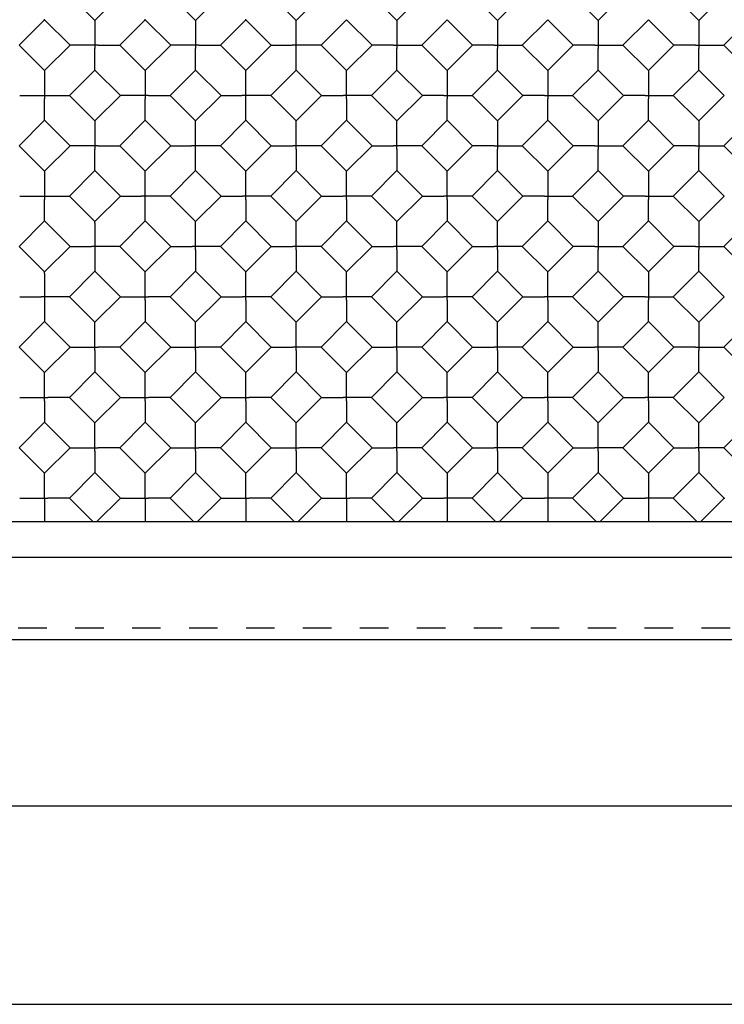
# Model space of a CAD drawing. Header units: inches. Extents: x 0 to 11.6, y 0 to 8.9.
# Tile 3 of 7: x 5 to 7.5, y 0 to 3.5. Entities that reach past the tile are written whole.
import ezdxf

# ---------------------------------------------------------------- set-up
doc = ezdxf.new("R2010")
doc.units = ezdxf.units.IN
doc.header["$LTSCALE"] = 0.636842
doc.header["$MEASUREMENT"] = 0
doc.linetypes.add('HIDDEN', pattern=[0.2, 0.1, -0.1])
doc.layers.get('0').update_dxf_attribs({"linetype": 'CONTINUOUS'})
doc.layers.add('DEFAULT_2', color=8, linetype='HIDDEN')

msp = doc.modelspace()

# ---------------------------------------------------------------- linework, layer by layer
at = {"color": 7, "linetype": 'Continuous'}
for p, q in [((5.2877, 3.457), (5.1982, 3.5466)), ((5.3772, 3.5466), (5.2877, 3.457)), ((5.6412, 3.457), (5.5517, 3.5466)), ((5.7308, 3.5466), (5.6412, 3.457)), ((5.9948, 3.457), (5.9053, 3.5466)), ((5.9948, 3.457), (6.0843, 3.5466)), ((6.2588, 3.5466), (6.3483, 3.457)), ((6.3483, 3.457), (6.4379, 3.5466)), ((6.6124, 3.5466), (6.7019, 3.457)), ((6.7019, 3.457), (6.7914, 3.5466)), ((6.9659, 3.5466), (7.0554, 3.457)), ((7.0554, 3.457), (7.145, 3.5466)), ((7.3195, 3.5466), (7.409, 3.457)), ((7.409, 3.457), (7.4985, 3.5466)), ((5.1109, 3.4593), (5.1109, 3.4614)), ((5.4645, 3.4593), (5.4645, 3.4614)), ((5.818, 3.4593), (5.818, 3.4614)), ((5.1109, 3.4593), (5.0214, 3.3698)), ((5.2004, 3.3698), (5.1109, 3.4593)), ((5.4645, 3.4593), (5.3749, 3.3698)), ((5.554, 3.3698), (5.4645, 3.4593)), ((5.818, 3.4593), (5.7285, 3.3698)), ((5.9075, 3.3698), (5.818, 3.4593)), ((5.9948, 3.2825), (5.9948, 3.457)), ((6.1716, 3.4593), (6.082, 3.3698)), ((6.1716, 3.4593), (6.2611, 3.3698)), ((6.5251, 3.4593), (6.4356, 3.3698)), ((6.5251, 3.4593), (6.6146, 3.3698)), ((6.8787, 3.4593), (6.7891, 3.3698)), ((6.8787, 3.4593), (6.9682, 3.3698)), ((7.2322, 3.4593), (7.1427, 3.3698)), ((7.2322, 3.4593), (7.3218, 3.3698)), ((7.5858, 3.4593), (7.4963, 3.3698)), ((5.1109, 3.2803), (5.0214, 3.3698)), ((5.2004, 3.3698), (5.1109, 3.2803)), ((5.2993, 3.3697), (5.2004, 3.3698)), ((5.2877, 3.2847), (5.2877, 3.3584)), ((5.2993, 3.3697), (5.3728, 3.3698)), ((5.3728, 3.3698), (5.3749, 3.3698)), ((5.4645, 3.2803), (5.3749, 3.3698)), ((5.554, 3.3698), (5.4645, 3.2803)), ((5.6529, 3.3697), (5.554, 3.3698)), ((5.6412, 3.2847), (5.6413, 3.3584)), ((5.6529, 3.3697), (5.7264, 3.3698)), ((5.7264, 3.3698), (5.7285, 3.3698)), ((5.818, 3.2803), (5.7285, 3.3698)), ((5.818, 3.2803), (5.9075, 3.3698)), ((5.9679, 3.3698), (5.9809, 3.3697)), ((6.1716, 3.2803), (6.082, 3.3698)), ((6.1716, 3.2803), (6.2611, 3.3698)), ((6.2633, 3.3698), (6.2611, 3.3698)), ((6.3367, 3.3698), (6.4334, 3.3698)), ((6.4334, 3.3698), (6.4356, 3.3698)), ((6.4356, 3.3698), (6.5251, 3.2803)), ((6.5251, 3.2803), (6.6146, 3.3698)), ((6.6168, 3.3698), (6.6147, 3.3698)), ((6.6902, 3.3698), (6.787, 3.3698)), ((6.787, 3.3698), (6.7891, 3.3698)), ((6.7891, 3.3698), (6.8787, 3.2803)), ((6.8787, 3.2803), (6.9682, 3.3698)), ((6.9704, 3.3698), (6.9682, 3.3698)), ((7.0438, 3.3698), (7.1405, 3.3698)), ((7.1405, 3.3698), (7.1427, 3.3698)), ((7.1427, 3.3698), (7.2322, 3.2803)), ((7.2322, 3.2803), (7.3218, 3.3698)), ((7.3239, 3.3698), (7.3218, 3.3698)), ((7.3973, 3.3698), (7.4941, 3.3698)), ((7.4941, 3.3698), (7.4962, 3.3698)), ((7.4963, 3.3698), (7.5858, 3.2803)), ((5.2877, 3.2825), (5.1982, 3.193)), ((5.2877, 3.2825), (5.2877, 3.2847)), ((5.3772, 3.193), (5.2877, 3.2825)), ((5.6412, 3.2825), (5.5517, 3.193)), ((5.6412, 3.2825), (5.6412, 3.2847)), ((5.7308, 3.193), (5.6412, 3.2825)), ((5.818, 3.1058), (5.818, 3.2803)), ((5.9948, 3.2825), (5.9053, 3.193)), ((6.0843, 3.193), (5.9948, 3.2825)), ((6.1715, 3.1813), (6.1716, 3.2803)), ((6.3483, 3.2825), (6.2588, 3.193)), ((6.3483, 3.2825), (6.4379, 3.193)), ((6.7019, 3.2825), (6.6124, 3.193)), ((6.7019, 3.2825), (6.7914, 3.193)), ((7.0554, 3.2825), (6.9659, 3.193)), ((7.0554, 3.2825), (7.145, 3.193)), ((7.409, 3.2825), (7.3195, 3.193)), ((7.409, 3.2825), (7.4985, 3.193)), ((5.0237, 3.193), (5.1982, 3.193)), ((5.2877, 3.1035), (5.1982, 3.193)), ((5.3772, 3.193), (5.2877, 3.1035)), ((5.4761, 3.193), (5.3772, 3.193)), ((5.4761, 3.193), (5.5496, 3.193)), ((5.5496, 3.193), (5.5517, 3.193)), ((5.6412, 3.1035), (5.5517, 3.193)), ((5.6412, 3.1035), (5.7308, 3.193)), ((5.7911, 3.193), (5.8041, 3.1929)), ((5.9948, 3.1035), (5.9053, 3.193)), ((5.9948, 3.1035), (6.0843, 3.193)), ((6.0843, 3.193), (6.0864, 3.193)), ((6.0864, 3.193), (6.1602, 3.193)), ((6.3483, 3.1035), (6.2588, 3.193)), ((6.3483, 3.1035), (6.4379, 3.193)), ((6.44, 3.193), (6.4379, 3.193)), ((6.5135, 3.193), (6.6102, 3.193)), ((6.6102, 3.193), (6.6124, 3.193)), ((6.6124, 3.193), (6.7019, 3.1035)), ((6.7019, 3.1035), (6.7914, 3.193)), ((6.7936, 3.193), (6.7914, 3.193)), ((6.867, 3.193), (6.9638, 3.193)), ((6.9638, 3.193), (6.9659, 3.193)), ((6.9659, 3.193), (7.0554, 3.1035)), ((7.0554, 3.1035), (7.145, 3.193)), ((7.1471, 3.193), (7.145, 3.193)), ((7.2206, 3.193), (7.3173, 3.193)), ((7.3173, 3.193), (7.3195, 3.193)), ((7.3195, 3.193), (7.409, 3.1035)), ((7.409, 3.1035), (7.4985, 3.193)), ((5.1109, 3.1079), (5.1109, 3.1816)), ((5.4645, 3.1079), (5.4645, 3.1816)), ((6.1715, 3.1813), (6.1716, 3.1079)), ((5.1109, 3.1058), (5.0214, 3.0162)), ((5.1109, 3.1058), (5.1109, 3.1079)), ((5.2004, 3.0162), (5.1109, 3.1058)), ((5.4645, 3.1058), (5.3749, 3.0162)), ((5.4645, 3.1058), (5.4645, 3.1079)), ((5.554, 3.0162), (5.4645, 3.1058)), ((5.6412, 2.929), (5.6412, 3.1035)), ((5.818, 3.1058), (5.7285, 3.0162)), ((5.9075, 3.0162), (5.818, 3.1058)), ((5.9948, 3.0046), (5.9948, 3.1035)), ((6.1716, 3.1058), (6.082, 3.0162)), ((6.1716, 3.1079), (6.1716, 3.1058)), ((6.2611, 3.0162), (6.1716, 3.1058)), ((6.3483, 3.0046), (6.3483, 3.1035)), ((6.5251, 3.1058), (6.4356, 3.0162)), ((6.5251, 3.1058), (6.6146, 3.0162)), ((6.8787, 3.1058), (6.7891, 3.0162)), ((6.8787, 3.1058), (6.9682, 3.0162)), ((7.2322, 3.1058), (7.1427, 3.0162)), ((7.2322, 3.1058), (7.3218, 3.0162)), ((7.5858, 3.1058), (7.4963, 3.0162)), ((5.1109, 2.9267), (5.0214, 3.0162)), ((5.2004, 3.0162), (5.1109, 2.9267)), ((5.2993, 3.0162), (5.2004, 3.0162)), ((5.2993, 3.0162), (5.3728, 3.0162)), ((5.3728, 3.0162), (5.3749, 3.0162)), ((5.4645, 2.9267), (5.3749, 3.0162)), ((5.4645, 2.9267), (5.554, 3.0162)), ((5.6143, 3.0162), (5.6273, 3.0162)), ((5.818, 2.9267), (5.7285, 3.0162)), ((5.818, 2.9267), (5.9075, 3.0162)), ((5.9075, 3.0162), (5.9097, 3.0162)), ((5.9097, 3.0162), (5.9834, 3.0162)), ((6.1716, 2.9267), (6.082, 3.0162)), ((6.1716, 2.9267), (6.2611, 3.0162)), ((6.2611, 3.0162), (6.2632, 3.0162)), ((6.2632, 3.0162), (6.337, 3.0162)), ((6.5251, 2.9267), (6.4356, 3.0162)), ((6.5251, 2.9267), (6.6146, 3.0162)), ((6.6168, 3.0162), (6.6147, 3.0162)), ((6.6902, 3.0163), (6.787, 3.0162)), ((6.787, 3.0162), (6.7891, 3.0162)), ((6.7891, 3.0162), (6.8787, 2.9267)), ((6.8787, 2.9267), (6.9682, 3.0162)), ((6.9704, 3.0162), (6.9682, 3.0162)), ((7.0438, 3.0163), (7.1405, 3.0162)), ((7.1405, 3.0162), (7.1427, 3.0162)), ((7.1427, 3.0162), (7.2322, 2.9267)), ((7.2322, 2.9267), (7.3218, 3.0162)), ((7.3239, 3.0162), (7.3218, 3.0162)), ((7.3973, 3.0163), (7.4941, 3.0162)), ((7.4941, 3.0162), (7.4962, 3.0162)), ((7.4963, 3.0162), (7.5858, 2.9267)), ((5.2877, 2.9311), (5.2877, 3.0049)), ((5.9948, 3.0046), (5.9948, 2.9311)), ((6.3483, 3.0046), (6.3483, 2.9311)), ((5.2877, 2.929), (5.1982, 2.8394)), ((5.2877, 2.929), (5.2877, 2.9311)), ((5.3772, 2.8394), (5.2877, 2.929)), ((5.4645, 2.7522), (5.4645, 2.9267)), ((5.6412, 2.929), (5.5517, 2.8394)), ((5.7308, 2.8394), (5.6412, 2.929)), ((5.818, 2.8278), (5.818, 2.9267)), ((5.9948, 2.929), (5.9053, 2.8394)), ((5.9948, 2.9311), (5.9948, 2.929)), ((6.0843, 2.8394), (5.9948, 2.929)), ((6.1715, 2.8278), (6.1716, 2.9267)), ((6.3483, 2.929), (6.2588, 2.8394)), ((6.3483, 2.9311), (6.3483, 2.929)), ((6.4379, 2.8394), (6.3483, 2.929)), ((6.5251, 2.8278), (6.5251, 2.9267)), ((6.7019, 2.929), (6.6124, 2.8394)), ((6.7019, 2.929), (6.7914, 2.8394)), ((7.0554, 2.929), (6.9659, 2.8394)), ((7.0554, 2.929), (7.145, 2.8394)), ((7.409, 2.929), (7.3195, 2.8394)), ((7.409, 2.929), (7.4985, 2.8394)), ((5.0237, 2.8394), (5.1982, 2.8394)), ((5.2877, 2.7499), (5.1982, 2.8394)), ((5.2877, 2.7499), (5.3772, 2.8394)), ((5.4375, 2.8394), (5.4506, 2.8394)), ((5.6412, 2.7499), (5.5517, 2.8394)), ((5.6412, 2.7499), (5.7308, 2.8394)), ((5.7308, 2.8394), (5.7329, 2.8395)), ((5.7329, 2.8395), (5.8066, 2.8394)), ((5.9948, 2.7499), (5.9053, 2.8394)), ((5.9948, 2.7499), (6.0843, 2.8394)), ((6.0843, 2.8394), (6.0864, 2.8395)), ((6.0864, 2.8395), (6.1602, 2.8394)), ((6.3483, 2.7499), (6.2588, 2.8394)), ((6.3483, 2.7499), (6.4379, 2.8394)), ((6.4379, 2.8394), (6.44, 2.8395)), ((6.44, 2.8395), (6.5138, 2.8394)), ((6.7019, 2.7499), (6.6124, 2.8394)), ((6.7019, 2.7499), (6.7914, 2.8394)), ((6.7936, 2.8394), (6.7914, 2.8394)), ((6.867, 2.8395), (6.9638, 2.8395)), ((6.9638, 2.8395), (6.9659, 2.8395)), ((6.9659, 2.8394), (7.0554, 2.7499)), ((7.0554, 2.7499), (7.145, 2.8394)), ((7.1471, 2.8394), (7.145, 2.8394)), ((7.2206, 2.8395), (7.3173, 2.8395)), ((7.3173, 2.8395), (7.3195, 2.8395)), ((7.3195, 2.8394), (7.409, 2.7499)), ((7.409, 2.7499), (7.4985, 2.8394)), ((5.1109, 2.7543), (5.1109, 2.8281)), ((5.818, 2.8278), (5.818, 2.7543)), ((6.1715, 2.8278), (6.1716, 2.7543)), ((6.5251, 2.8278), (6.5251, 2.7543)), ((5.1109, 2.7522), (5.0214, 2.6627)), ((5.1109, 2.7522), (5.1109, 2.7543)), ((5.2004, 2.6627), (5.1109, 2.7522)), ((5.2877, 2.7446), (5.2876, 2.6511)), ((5.4645, 2.7522), (5.3749, 2.6627)), ((5.554, 2.6627), (5.4645, 2.7522)), ((5.6413, 2.6743), (5.6412, 2.7499)), ((5.818, 2.7522), (5.7285, 2.6627)), ((5.818, 2.7543), (5.818, 2.7522)), ((5.9075, 2.6627), (5.818, 2.7522)), ((5.9948, 2.651), (5.9948, 2.7499)), ((6.1716, 2.7522), (6.082, 2.6627)), ((6.1716, 2.7543), (6.1716, 2.7522)), ((6.2611, 2.6627), (6.1716, 2.7522)), ((6.3483, 2.651), (6.3483, 2.7499)), ((6.5251, 2.7522), (6.4356, 2.6627)), ((6.5251, 2.7543), (6.5251, 2.7522)), ((6.6146, 2.6627), (6.5251, 2.7522)), ((6.7019, 2.651), (6.7019, 2.7499)), ((6.8787, 2.7522), (6.7891, 2.6627)), ((6.8787, 2.7522), (6.9682, 2.6627)), ((7.2322, 2.7522), (7.1427, 2.6627)), ((7.2322, 2.7522), (7.3218, 2.6627)), ((7.5858, 2.7522), (7.4963, 2.6627)), ((5.6412, 2.651), (5.6413, 2.6743)), ((5.0214, 2.6627), (5.1109, 2.5731)), ((5.1109, 2.5731), (5.2004, 2.6627)), ((5.2004, 2.6627), (5.2026, 2.6627)), ((5.2026, 2.6627), (5.276, 2.6626)), ((5.2876, 2.6511), (5.2877, 2.5776)), ((5.3749, 2.6627), (5.3728, 2.6627)), ((5.3749, 2.6627), (5.4645, 2.5731)), ((5.4645, 2.5731), (5.554, 2.6627)), ((5.554, 2.6627), (5.5561, 2.6627)), ((5.5561, 2.6627), (5.6299, 2.6626)), ((5.6412, 2.651), (5.6412, 2.5775)), ((5.818, 2.5731), (5.7285, 2.6627)), ((5.818, 2.5731), (5.9075, 2.6627)), ((5.9075, 2.6627), (5.9097, 2.6627)), ((5.9097, 2.6627), (5.9834, 2.6626)), ((5.9948, 2.651), (5.9948, 2.5775)), ((6.1716, 2.5731), (6.082, 2.6627)), ((6.1716, 2.5731), (6.2611, 2.6627)), ((6.2611, 2.6627), (6.2632, 2.6627)), ((6.2632, 2.6627), (6.337, 2.6626)), ((6.3483, 2.651), (6.3483, 2.5775)), ((6.5251, 2.5731), (6.4356, 2.6627)), ((6.5251, 2.5731), (6.6146, 2.6627)), ((6.6146, 2.6627), (6.6168, 2.6627)), ((6.6168, 2.6627), (6.6905, 2.6626)), ((6.7019, 2.651), (6.7019, 2.5775)), ((6.8787, 2.5731), (6.7891, 2.6627)), ((6.8787, 2.5731), (6.9682, 2.6627)), ((6.9704, 2.6627), (6.9682, 2.6627)), ((7.0438, 2.6627), (7.1405, 2.6627)), ((7.1405, 2.6627), (7.1427, 2.6627)), ((7.1427, 2.6627), (7.2322, 2.5731)), ((7.2322, 2.5731), (7.3218, 2.6627)), ((7.3239, 2.6627), (7.3218, 2.6627)), ((7.3973, 2.6627), (7.4941, 2.6627)), ((7.4941, 2.6627), (7.4962, 2.6627)), ((7.4963, 2.6627), (7.5858, 2.5731)), ((5.1109, 2.5678), (5.1109, 2.4743)), ((5.2877, 2.5754), (5.1982, 2.4859)), ((5.2877, 2.5776), (5.2877, 2.5754)), ((5.3772, 2.4859), (5.2877, 2.5754)), ((5.4644, 2.571), (5.4645, 2.5731)), ((5.4644, 2.4742), (5.4644, 2.571)), ((5.6412, 2.5754), (5.5517, 2.4859)), ((5.6412, 2.5775), (5.6412, 2.5754)), ((5.7308, 2.4859), (5.6412, 2.5754)), ((5.818, 2.4742), (5.818, 2.5731)), ((5.9948, 2.5754), (5.9053, 2.4859)), ((5.9948, 2.5775), (5.9948, 2.5754)), ((6.0843, 2.4859), (5.9948, 2.5754)), ((6.1715, 2.4742), (6.1716, 2.5731)), ((6.3483, 2.5754), (6.2588, 2.4859)), ((6.3483, 2.5775), (6.3483, 2.5754)), ((6.4379, 2.4859), (6.3483, 2.5754)), ((6.5251, 2.4742), (6.5251, 2.5731)), ((6.7019, 2.5754), (6.6124, 2.4859)), ((6.7019, 2.5775), (6.7019, 2.5754)), ((6.7914, 2.4859), (6.7019, 2.5754)), ((6.8786, 2.4742), (6.8787, 2.5731)), ((7.0554, 2.5754), (6.9659, 2.4859)), ((7.0554, 2.5754), (7.145, 2.4859)), ((7.409, 2.5754), (7.3195, 2.4859)), ((7.409, 2.5754), (7.4985, 2.4859)), ((5.0237, 2.4859), (5.0258, 2.4859)), ((5.0258, 2.4859), (5.0993, 2.4859)), ((5.1109, 2.4743), (5.1109, 2.4008)), ((5.1982, 2.4859), (5.196, 2.4859)), ((5.1982, 2.4859), (5.2877, 2.3964)), ((5.2877, 2.3964), (5.3772, 2.4859)), ((5.5517, 2.4859), (5.6412, 2.3964)), ((5.6412, 2.3964), (5.7308, 2.4859)), ((5.7308, 2.4859), (5.7329, 2.4859)), ((5.7329, 2.4859), (5.8066, 2.4859)), ((5.818, 2.4742), (5.818, 2.4008)), ((5.9948, 2.3964), (5.9053, 2.4859)), ((5.9948, 2.3964), (6.0843, 2.4859)), ((6.0843, 2.4859), (6.0864, 2.4859)), ((6.0864, 2.4859), (6.1602, 2.4859)), ((6.1715, 2.4742), (6.1716, 2.4008)), ((6.3483, 2.3964), (6.2588, 2.4859)), ((6.3483, 2.3964), (6.4379, 2.4859)), ((6.4379, 2.4859), (6.44, 2.4859)), ((6.44, 2.4859), (6.5138, 2.4859)), ((6.5251, 2.4742), (6.5251, 2.4008)), ((6.7019, 2.3964), (6.6124, 2.4859)), ((6.7019, 2.3964), (6.7914, 2.4859)), ((6.7914, 2.4859), (6.7936, 2.4859)), ((6.7936, 2.4859), (6.8673, 2.4859)), ((6.8786, 2.4742), (6.8787, 2.4008)), ((7.0554, 2.3964), (6.9659, 2.4859)), ((7.0554, 2.3964), (7.145, 2.4859)), ((7.1471, 2.4859), (7.145, 2.4859)), ((7.2206, 2.4859), (7.3173, 2.4859)), ((7.3173, 2.4859), (7.3195, 2.4859)), ((7.3195, 2.4859), (7.409, 2.3964)), ((7.409, 2.3964), (7.4985, 2.4859)), ((5.1109, 2.3986), (5.0214, 2.3091)), ((5.1109, 2.4008), (5.1109, 2.3986)), ((5.2004, 2.3091), (5.1109, 2.3986)), ((5.2876, 2.2975), (5.2877, 2.3942)), ((5.2877, 2.3942), (5.2877, 2.3964)), ((5.4645, 2.3986), (5.3749, 2.3091)), ((5.4645, 2.4008), (5.4645, 2.3987)), ((5.554, 2.3091), (5.4645, 2.3986)), ((5.6412, 2.3942), (5.6412, 2.3964)), ((5.6413, 2.3208), (5.6412, 2.3942)), ((5.818, 2.3986), (5.7285, 2.3091)), ((5.818, 2.4008), (5.818, 2.3986)), ((5.9075, 2.3091), (5.818, 2.3986)), ((5.9948, 2.2975), (5.9948, 2.3964)), ((6.1716, 2.3986), (6.082, 2.3091)), ((6.1716, 2.4008), (6.1716, 2.3986)), ((6.2611, 2.3091), (6.1716, 2.3986)), ((6.3483, 2.2975), (6.3483, 2.3964)), ((6.5251, 2.3986), (6.4356, 2.3091)), ((6.5251, 2.4008), (6.5251, 2.3986)), ((6.6146, 2.3091), (6.5251, 2.3986)), ((6.7019, 2.2975), (6.7019, 2.3964)), ((6.8787, 2.3986), (6.7891, 2.3091)), ((6.8787, 2.4008), (6.8787, 2.3986)), ((6.9682, 2.3091), (6.8787, 2.3986)), ((7.0554, 2.2975), (7.0554, 2.3964)), ((7.2322, 2.3986), (7.1427, 2.3091)), ((7.2322, 2.3986), (7.3218, 2.3091)), ((7.5858, 2.3986), (7.4963, 2.3091)), ((5.6412, 2.2975), (5.6413, 2.3208)), ((5.0214, 2.3091), (5.1109, 2.2196)), ((5.1109, 2.2196), (5.2004, 2.3091)), ((5.276, 2.3091), (5.2994, 2.3092)), ((5.3749, 2.3091), (5.4645, 2.2196)), ((5.4645, 2.2196), (5.554, 2.3091)), ((5.7285, 2.3091), (5.818, 2.2196)), ((5.818, 2.2196), (5.9075, 2.3091)), ((5.9075, 2.3091), (5.9097, 2.3091)), ((5.9097, 2.3091), (5.9834, 2.3091)), ((5.9948, 2.2975), (5.9948, 2.224)), ((6.1716, 2.2196), (6.082, 2.3091)), ((6.1716, 2.2196), (6.2611, 2.3091)), ((6.2611, 2.3091), (6.2632, 2.3091)), ((6.2632, 2.3091), (6.337, 2.3091)), ((6.3483, 2.2975), (6.3483, 2.224)), ((6.5251, 2.2196), (6.4356, 2.3091)), ((6.5251, 2.2196), (6.6146, 2.3091)), ((6.6146, 2.3091), (6.6168, 2.3091)), ((6.6168, 2.3091), (6.6905, 2.3091)), ((6.7019, 2.2975), (6.7019, 2.224)), ((6.8787, 2.2196), (6.7891, 2.3091)), ((6.8787, 2.2196), (6.9682, 2.3091)), ((6.9682, 2.3091), (6.9703, 2.3091)), ((6.9703, 2.3091), (7.0441, 2.3091)), ((7.0554, 2.2975), (7.0555, 2.224)), ((7.2322, 2.2196), (7.1427, 2.3091)), ((7.2322, 2.2196), (7.3218, 2.3091)), ((7.3239, 2.3091), (7.3218, 2.3091)), ((7.3973, 2.3092), (7.4941, 2.3091)), ((7.4941, 2.3091), (7.4962, 2.3091)), ((7.4963, 2.3091), (7.5858, 2.2196)), ((5.1109, 2.2174), (5.1109, 2.2196)), ((5.1109, 2.1207), (5.1109, 2.2174)), ((5.2877, 2.2219), (5.1982, 2.1323)), ((5.2877, 2.224), (5.2877, 2.2219)), ((5.3772, 2.1323), (5.2877, 2.2219)), ((5.4644, 2.2174), (5.4645, 2.2196)), ((5.4644, 2.1207), (5.4644, 2.2174)), ((5.6412, 2.2219), (5.5517, 2.1323)), ((5.6413, 2.224), (5.6412, 2.2219)), ((5.7308, 2.1323), (5.6412, 2.2219)), ((5.818, 2.2174), (5.818, 2.2196)), ((5.818, 2.1207), (5.818, 2.2174)), ((5.9948, 2.2219), (5.9053, 2.1323)), ((5.9948, 2.224), (5.9948, 2.2219)), ((6.0843, 2.1323), (5.9948, 2.2219)), ((6.1715, 2.1207), (6.1716, 2.2196)), ((6.3483, 2.2219), (6.2588, 2.1323)), ((6.3483, 2.224), (6.3483, 2.2219)), ((6.4379, 2.1323), (6.3483, 2.2219)), ((6.5251, 2.1207), (6.5251, 2.2196)), ((6.7019, 2.2219), (6.6124, 2.1323)), ((6.7019, 2.224), (6.7019, 2.2219)), ((6.7914, 2.1323), (6.7019, 2.2219)), ((6.8786, 2.1207), (6.8787, 2.2196)), ((7.0554, 2.2219), (6.9659, 2.1323)), ((7.0555, 2.224), (7.0554, 2.2219)), ((7.145, 2.1323), (7.0554, 2.2219)), ((7.2322, 2.1207), (7.2322, 2.2196)), ((7.409, 2.2219), (7.3195, 2.1323)), ((7.409, 2.2219), (7.4985, 2.1323)), ((5.0993, 2.1323), (5.1226, 2.1324)), ((5.1982, 2.1323), (5.2877, 2.0428)), ((5.2877, 2.0428), (5.3772, 2.1323)), ((5.5517, 2.1323), (5.6412, 2.0428)), ((5.6412, 2.0428), (5.7308, 2.1323)), ((5.9053, 2.1323), (5.9948, 2.0428)), ((5.9948, 2.0428), (6.0843, 2.1323)), ((6.0843, 2.1323), (6.0864, 2.1323)), ((6.0864, 2.1323), (6.1602, 2.1323)), ((6.1715, 2.1207), (6.1716, 2.0472)), ((6.3483, 2.0428), (6.2588, 2.1323)), ((6.3483, 2.0428), (6.4379, 2.1323)), ((6.4379, 2.1323), (6.44, 2.1323)), ((6.44, 2.1323), (6.5138, 2.1323)), ((6.5251, 2.1207), (6.5251, 2.0472)), ((6.7019, 2.0428), (6.6124, 2.1323)), ((6.7019, 2.0428), (6.7914, 2.1323)), ((6.7914, 2.1323), (6.7936, 2.1323)), ((6.7936, 2.1323), (6.8673, 2.1323)), ((6.8786, 2.1207), (6.8787, 2.0472)), ((7.0554, 2.0428), (6.9659, 2.1323)), ((7.0554, 2.0428), (7.145, 2.1323)), ((7.145, 2.1323), (7.1471, 2.1323)), ((7.1471, 2.1323), (7.2209, 2.1323)), ((7.2322, 2.1207), (7.2322, 2.0472)), ((7.409, 2.0428), (7.3195, 2.1323)), ((7.409, 2.0428), (7.4985, 2.1323)), ((5.1109, 2.0451), (5.0214, 1.9556)), ((5.1109, 2.0473), (5.1109, 2.0451)), ((5.2004, 1.9556), (5.1109, 2.0451)), ((5.2877, 2.0407), (5.2877, 2.0428)), ((5.4645, 2.0451), (5.3749, 1.9556)), ((5.4645, 2.0473), (5.4645, 2.0451)), ((5.554, 1.9556), (5.4645, 2.0451)), ((5.6412, 2.0407), (5.6412, 2.0428)), ((5.818, 2.0451), (5.7285, 1.9556)), ((5.818, 2.0473), (5.818, 2.0451)), ((5.9075, 1.9556), (5.818, 2.0451)), ((5.9948, 2.0407), (5.9948, 2.0428)), ((6.1716, 2.0451), (6.082, 1.9556)), ((6.1716, 2.0472), (6.1716, 2.0451)), ((6.2611, 1.9556), (6.1716, 2.0451)), ((6.3483, 1.9439), (6.3483, 2.0428)), ((6.5251, 2.0451), (6.4356, 1.9556)), ((6.5251, 2.0472), (6.5251, 2.0451)), ((6.6146, 1.9556), (6.5251, 2.0451)), ((6.7019, 1.9439), (6.7019, 2.0428)), ((6.8787, 2.0451), (6.7891, 1.9556)), ((6.8787, 2.0472), (6.8787, 2.0451)), ((6.9682, 1.9556), (6.8787, 2.0451)), ((7.0554, 1.9439), (7.0554, 2.0428)), ((7.2322, 2.0451), (7.1427, 1.9556)), ((7.2322, 2.0472), (7.2322, 2.0451)), ((7.3218, 1.9556), (7.2322, 2.0451)), ((7.409, 1.9439), (7.409, 2.0428)), ((7.5858, 2.0451), (7.4963, 1.9556)), ((5.2876, 1.9439), (5.2877, 2.0407)), ((5.6413, 1.9673), (5.6412, 2.0407)), ((5.9947, 1.9439), (5.9948, 2.0407)), ((5.0214, 1.9556), (5.1109, 1.866)), ((5.1109, 1.866), (5.2004, 1.9556)), ((5.276, 1.9555), (5.2994, 1.9556)), ((5.3749, 1.9556), (5.4645, 1.866)), ((5.4645, 1.866), (5.554, 1.9556)), ((5.6412, 1.9439), (5.6413, 1.9673)), ((5.7285, 1.9556), (5.818, 1.866)), ((5.818, 1.866), (5.9075, 1.9556)), ((6.082, 1.9556), (6.1716, 1.866)), ((6.1716, 1.866), (6.2611, 1.9556)), ((6.2611, 1.9556), (6.2632, 1.9556)), ((6.2632, 1.9556), (6.337, 1.9555)), ((6.3483, 1.9439), (6.3483, 1.8704)), ((6.5251, 1.866), (6.4356, 1.9556)), ((6.5251, 1.866), (6.6146, 1.9556)), ((6.6146, 1.9556), (6.6168, 1.9556)), ((6.6168, 1.9556), (6.6905, 1.9555)), ((6.7019, 1.9439), (6.7019, 1.8704)), ((6.8787, 1.866), (6.7891, 1.9556)), ((6.8787, 1.866), (6.9682, 1.9556)), ((6.9682, 1.9556), (6.9703, 1.9556)), ((6.9703, 1.9556), (7.0441, 1.9555)), ((7.0554, 1.9439), (7.0555, 1.8704)), ((7.2322, 1.866), (7.1427, 1.9556)), ((7.2322, 1.866), (7.3218, 1.9556)), ((7.3218, 1.9556), (7.3239, 1.9556)), ((7.3239, 1.9556), (7.3976, 1.9555)), ((7.409, 1.9439), (7.409, 1.8704)), ((7.5858, 1.866), (7.4963, 1.9556)), ((5.2877, 1.8683), (5.1982, 1.7788)), ((5.2877, 1.8705), (5.2877, 1.8683)), ((5.3772, 1.7788), (5.2877, 1.8683)), ((5.6412, 1.8683), (5.5517, 1.7788)), ((5.6413, 1.8705), (5.6412, 1.8683)), ((5.7308, 1.7788), (5.6412, 1.8683)), ((5.9948, 1.8683), (5.9053, 1.7788)), ((5.9948, 1.8705), (5.9948, 1.8683)), ((6.0843, 1.7788), (5.9948, 1.8683)), ((6.3483, 1.8683), (6.2588, 1.7788)), ((6.3483, 1.8704), (6.3483, 1.8683)), ((6.4379, 1.7788), (6.3483, 1.8683)), ((6.7019, 1.8683), (6.6124, 1.7788)), ((6.7019, 1.8704), (6.7019, 1.8683)), ((6.7914, 1.7788), (6.7019, 1.8683)), ((7.0554, 1.8683), (6.9659, 1.7788)), ((7.0555, 1.8704), (7.0554, 1.8683)), ((7.145, 1.7788), (7.0554, 1.8683)), ((7.409, 1.8683), (7.3195, 1.7788)), ((7.409, 1.8704), (7.409, 1.8683)), ((7.4985, 1.7788), (7.409, 1.8683)), ((5.1109, 1.7788), (5.1109, 1.866)), ((5.4645, 1.7788), (5.4645, 1.866)), ((5.818, 1.7788), (5.818, 1.866)), ((6.1716, 1.7788), (6.1716, 1.866)), ((6.5251, 1.866), (6.5251, 1.6966)), ((6.8787, 1.866), (6.8787, 1.6966)), ((7.2322, 1.866), (7.2322, 1.6966)), ((5.0993, 1.7787), (5.1226, 1.7788)), ((5.2804, 1.6966), (5.1982, 1.7788)), ((5.295, 1.6966), (5.3772, 1.7788)), ((5.6339, 1.6966), (5.5517, 1.7788)), ((5.6485, 1.6966), (5.7308, 1.7788)), ((5.9875, 1.6966), (5.9053, 1.7788)), ((6.0021, 1.6966), (6.0843, 1.7788)), ((6.2588, 1.7788), (6.3411, 1.6966)), ((6.3556, 1.6966), (6.4379, 1.7788)), ((6.4379, 1.7788), (6.44, 1.7788)), ((6.44, 1.7788), (6.5138, 1.7788)), ((6.6946, 1.6966), (6.6124, 1.7788)), ((6.7092, 1.6966), (6.7914, 1.7788)), ((6.7914, 1.7788), (6.7936, 1.7788)), ((6.7936, 1.7788), (6.8673, 1.7788)), ((7.0482, 1.6966), (6.9659, 1.7788)), ((7.0627, 1.6966), (7.145, 1.7788)), ((7.145, 1.7788), (7.1471, 1.7788)), ((7.1471, 1.7788), (7.2209, 1.7788)), ((7.4017, 1.6966), (7.3195, 1.7788)), ((7.4163, 1.6966), (7.4985, 1.7788)), ((7.4985, 1.7788), (7.5007, 1.7788)), ((2.5377, 1.6966), (8.0377, 1.6966)), ((0, 0), (11.5789, 0))]:
    msp.add_line(p, q, dxfattribs=at)
at = {"color": 3, "linetype": 'Continuous'}
for p, q in [((8.3187, 1.5696), (2.2567, 1.5696)), ((2.1317, 1.2816), (8.4437, 1.2816)), ((9.0377, 0.6966), (1.5377, 0.6966))]:
    msp.add_line(p, q, dxfattribs=at)
at = {"color": 7, "linetype": 'Continuous'}
for points in [[(5.2877, 3.457), (5.2876, 3.3814), (5.2877, 3.3584)], [(5.6412, 3.457), (5.6412, 3.3814), (5.6413, 3.3584)], [(6.3483, 3.457), (6.3484, 3.4549), (6.3483, 3.4516)], [(6.3483, 3.4516), (6.3483, 3.3814), (6.3484, 3.3581)], [(6.7019, 3.457), (6.7019, 3.4549), (6.7019, 3.4516)], [(6.7019, 3.4516), (6.7019, 3.3814), (6.7019, 3.3581)], [(7.0555, 3.457), (7.0555, 3.4549), (7.0554, 3.4516)], [(7.0554, 3.4516), (7.0554, 3.3814), (7.0555, 3.3581)], [(7.409, 3.457), (7.409, 3.4549), (7.409, 3.4516)], [(7.409, 3.4516), (7.409, 3.3814), (7.409, 3.3581)], [(5.9075, 3.3698), (5.9102, 3.3698), (5.9679, 3.3698)], [(6.082, 3.3698), (6.0064, 3.3698), (5.9809, 3.3697)], [(6.3367, 3.3698), (6.276, 3.3698), (6.2633, 3.3698)], [(6.3483, 3.2825), (6.3483, 3.2847), (6.3484, 3.3581)], [(6.6902, 3.3698), (6.6296, 3.3698), (6.6168, 3.3698)], [(6.7019, 3.2825), (6.7019, 3.2847), (6.7019, 3.3581)], [(7.0438, 3.3698), (6.9831, 3.3698), (6.9704, 3.3698)], [(7.0554, 3.2825), (7.0554, 3.2847), (7.0555, 3.3581)], [(7.3973, 3.3698), (7.3367, 3.3698), (7.3239, 3.3698)], [(7.409, 3.2825), (7.409, 3.2847), (7.409, 3.3581)], [(5.1109, 3.2803), (5.1109, 3.2047), (5.1109, 3.1816)], [(5.4645, 3.2803), (5.4644, 3.2047), (5.4645, 3.1816)], [(6.5251, 3.2802), (6.5251, 3.2781), (6.5251, 3.2749)], [(6.5251, 3.2749), (6.5251, 3.2047), (6.5252, 3.1813)], [(6.8787, 3.2749), (6.8786, 3.2047), (6.8787, 3.1813)], [(6.8787, 3.2802), (6.8787, 3.2781), (6.8787, 3.2749)], [(7.2322, 3.2802), (7.2322, 3.2781), (7.2322, 3.2749)], [(7.2322, 3.2749), (7.2322, 3.2047), (7.2323, 3.1813)], [(5.7308, 3.193), (5.7334, 3.193), (5.7911, 3.193)], [(5.9053, 3.193), (5.8296, 3.193), (5.8041, 3.1929)], [(6.2588, 3.193), (6.1832, 3.193), (6.1602, 3.193)], [(6.5135, 3.193), (6.4528, 3.193), (6.44, 3.193)], [(6.867, 3.193), (6.8063, 3.193), (6.7936, 3.193)], [(7.2206, 3.193), (7.1599, 3.193), (7.1471, 3.193)], [(6.5251, 3.1058), (6.5251, 3.1079), (6.5252, 3.1813)], [(6.8787, 3.1058), (6.8787, 3.1079), (6.8787, 3.1813)], [(7.2322, 3.1058), (7.2322, 3.1079), (7.2323, 3.1813)], [(5.2877, 3.1035), (5.2876, 3.0279), (5.2877, 3.0049)], [(6.7019, 3.1035), (6.7019, 3.1013), (6.7019, 3.0981)], [(6.7019, 3.0981), (6.7019, 3.0279), (6.7019, 3.0045)], [(7.0555, 3.1035), (7.0555, 3.1013), (7.0554, 3.0981)], [(7.0554, 3.0981), (7.0554, 3.0279), (7.0555, 3.0045)], [(7.409, 3.1035), (7.409, 3.1013), (7.409, 3.0981)], [(7.409, 3.0981), (7.409, 3.0279), (7.409, 3.0045)], [(5.554, 3.0162), (5.5566, 3.0162), (5.6143, 3.0162)], [(5.7285, 3.0162), (5.6528, 3.0163), (5.6273, 3.0162)], [(6.082, 3.0162), (6.0065, 3.0163), (5.9834, 3.0162)], [(6.4356, 3.0162), (6.36, 3.0163), (6.337, 3.0162)], [(6.6902, 3.0163), (6.6296, 3.0162), (6.6168, 3.0162)], [(7.0438, 3.0163), (6.9831, 3.0162), (6.9704, 3.0162)], [(7.3973, 3.0163), (7.3367, 3.0162), (7.3239, 3.0162)], [(6.7019, 2.929), (6.7019, 2.9311), (6.7019, 3.0045)], [(7.0554, 2.929), (7.0554, 2.9311), (7.0555, 3.0045)], [(7.409, 2.929), (7.409, 2.9311), (7.409, 3.0045)], [(5.1109, 2.9267), (5.1109, 2.8511), (5.1109, 2.8281)], [(6.8787, 2.9213), (6.8786, 2.8511), (6.8787, 2.8278)], [(6.8787, 2.9267), (6.8787, 2.9245), (6.8787, 2.9213)], [(7.2322, 2.9267), (7.2322, 2.9245), (7.2322, 2.9213)], [(7.2322, 2.9213), (7.2322, 2.8511), (7.2323, 2.8278)], [(5.3772, 2.8394), (5.3798, 2.8395), (5.4375, 2.8394)], [(5.5517, 2.8394), (5.4761, 2.8395), (5.4506, 2.8394)], [(5.9053, 2.8394), (5.8297, 2.8395), (5.8066, 2.8394)], [(6.2588, 2.8394), (6.1832, 2.8395), (6.1602, 2.8394)], [(6.6124, 2.8394), (6.5368, 2.8395), (6.5138, 2.8394)], [(6.867, 2.8395), (6.8063, 2.8394), (6.7936, 2.8394)], [(7.2206, 2.8395), (7.1599, 2.8394), (7.1471, 2.8394)], [(6.8787, 2.7522), (6.8787, 2.7543), (6.8787, 2.8278)], [(7.2322, 2.7522), (7.2322, 2.7543), (7.2323, 2.8278)], [(5.2877, 2.7446), (5.2877, 2.7478), (5.2877, 2.7499)], [(7.0555, 2.7499), (7.0555, 2.7478), (7.0554, 2.7445)], [(7.0554, 2.7445), (7.0554, 2.6743), (7.0555, 2.651)], [(7.409, 2.7499), (7.409, 2.7478), (7.409, 2.7445)], [(7.409, 2.7445), (7.409, 2.6743), (7.409, 2.651)], [(5.3728, 2.6627), (5.2993, 2.6627), (5.276, 2.6626)], [(5.7285, 2.6627), (5.6529, 2.6627), (5.6299, 2.6626)], [(6.082, 2.6627), (6.0065, 2.6627), (5.9834, 2.6626)], [(6.4356, 2.6627), (6.36, 2.6627), (6.337, 2.6626)], [(6.7891, 2.6627), (6.7136, 2.6627), (6.6905, 2.6626)], [(7.0438, 2.6627), (6.9831, 2.6627), (6.9704, 2.6627)], [(7.0554, 2.5754), (7.0554, 2.5776), (7.0555, 2.651)], [(7.3973, 2.6627), (7.3367, 2.6627), (7.3239, 2.6627)], [(7.409, 2.5754), (7.409, 2.5776), (7.409, 2.651)], [(5.1109, 2.5678), (5.1109, 2.571), (5.1109, 2.5731)], [(7.2322, 2.5731), (7.2322, 2.571), (7.2322, 2.5678)], [(7.2322, 2.5678), (7.2322, 2.4976), (7.2323, 2.4742)], [(5.196, 2.4859), (5.1225, 2.4859), (5.0993, 2.4859)], [(5.3772, 2.4859), (5.3794, 2.4859), (5.3826, 2.4859)], [(5.3826, 2.4859), (5.4528, 2.4859), (5.4761, 2.4859)], [(5.4644, 2.4742), (5.4645, 2.4136), (5.4645, 2.4008)], [(5.5517, 2.4859), (5.5496, 2.4859), (5.4761, 2.4859)], [(5.9053, 2.4859), (5.8297, 2.4859), (5.8066, 2.4859)], [(6.2588, 2.4859), (6.1832, 2.4859), (6.1602, 2.4859)], [(6.6124, 2.4859), (6.5368, 2.4859), (6.5138, 2.4859)], [(6.9659, 2.4859), (6.8903, 2.4859), (6.8673, 2.4859)], [(7.2206, 2.4859), (7.1599, 2.4859), (7.1471, 2.4859)], [(7.2322, 2.3986), (7.2322, 2.4008), (7.2323, 2.4742)], [(7.409, 2.3964), (7.409, 2.3942), (7.409, 2.391)], [(7.409, 2.391), (7.409, 2.3208), (7.409, 2.2974)], [(5.2004, 2.3091), (5.2026, 2.3091), (5.276, 2.3091)], [(5.2876, 2.2975), (5.2877, 2.2368), (5.2877, 2.224)], [(5.3749, 2.3091), (5.3728, 2.3091), (5.2994, 2.3092)], [(5.554, 2.3091), (5.5561, 2.3091), (5.5594, 2.3091)], [(5.5594, 2.3091), (5.6296, 2.3091), (5.6529, 2.3092)], [(5.6412, 2.2975), (5.6412, 2.2368), (5.6413, 2.224)], [(5.7285, 2.3091), (5.7263, 2.3091), (5.6529, 2.3092)], [(6.082, 2.3091), (6.0065, 2.3092), (5.9834, 2.3091)], [(6.4356, 2.3091), (6.36, 2.3092), (6.337, 2.3091)], [(6.7891, 2.3091), (6.7136, 2.3092), (6.6905, 2.3091)], [(7.1427, 2.3091), (7.0671, 2.3092), (7.0441, 2.3091)], [(7.3973, 2.3092), (7.3367, 2.3091), (7.3239, 2.3091)], [(7.409, 2.2219), (7.409, 2.224), (7.409, 2.2974)], [(5.0237, 2.1323), (5.0258, 2.1324), (5.0993, 2.1323)], [(5.1109, 2.1207), (5.1109, 2.06), (5.1109, 2.0473)], [(5.1982, 2.1323), (5.196, 2.1323), (5.1226, 2.1324)], [(5.3772, 2.1323), (5.3794, 2.1324), (5.3826, 2.1323)], [(5.3826, 2.1323), (5.4528, 2.1323), (5.4761, 2.1324)], [(5.4644, 2.1207), (5.4645, 2.06), (5.4645, 2.0473)], [(5.5517, 2.1323), (5.5496, 2.1323), (5.4761, 2.1324)], [(5.7308, 2.1323), (5.7329, 2.1324), (5.7361, 2.1323)], [(5.7361, 2.1323), (5.8064, 2.1323), (5.8297, 2.1324)], [(5.818, 2.1207), (5.818, 2.06), (5.818, 2.0473)], [(5.9053, 2.1323), (5.9031, 2.1323), (5.8297, 2.1324)], [(6.2588, 2.1323), (6.1832, 2.1324), (6.1602, 2.1323)], [(6.6124, 2.1323), (6.5368, 2.1324), (6.5138, 2.1323)], [(6.9659, 2.1323), (6.8903, 2.1324), (6.8673, 2.1323)], [(7.3195, 2.1323), (7.2439, 2.1324), (7.2209, 2.1323)], [(5.2004, 1.9556), (5.2026, 1.9556), (5.276, 1.9555)], [(5.2876, 1.9439), (5.2877, 1.8832), (5.2877, 1.8705)], [(5.3749, 1.9556), (5.3728, 1.9556), (5.2994, 1.9556)], [(5.554, 1.9556), (5.5561, 1.9556), (5.5594, 1.9556)], [(5.5594, 1.9556), (5.6296, 1.9555), (5.6529, 1.9556)], [(5.6412, 1.9439), (5.6412, 1.8832), (5.6413, 1.8705)], [(5.7285, 1.9556), (5.7263, 1.9556), (5.6529, 1.9556)], [(5.9075, 1.9556), (5.9097, 1.9556), (5.9129, 1.9556)], [(5.9129, 1.9556), (5.9831, 1.9555), (6.0065, 1.9556)], [(5.9947, 1.9439), (5.9948, 1.8832), (5.9948, 1.8705)], [(6.082, 1.9556), (6.0799, 1.9556), (6.0065, 1.9556)], [(6.4356, 1.9556), (6.36, 1.9556), (6.337, 1.9555)], [(6.7891, 1.9556), (6.7136, 1.9556), (6.6905, 1.9555)], [(7.1427, 1.9556), (7.0671, 1.9556), (7.0441, 1.9555)], [(7.4963, 1.9556), (7.4207, 1.9556), (7.3976, 1.9555)], [(5.0237, 1.7788), (5.0258, 1.7788), (5.0993, 1.7787)], [(5.1109, 1.7788), (5.1108, 1.7642), (5.1109, 1.7507)], [(5.1982, 1.7788), (5.196, 1.7788), (5.1226, 1.7788)], [(5.3772, 1.7788), (5.3794, 1.7788), (5.3826, 1.7788)], [(5.3826, 1.7788), (5.4528, 1.7787), (5.4761, 1.7788)], [(5.4645, 1.7788), (5.4644, 1.7642), (5.4645, 1.7507)], [(5.5517, 1.7788), (5.5496, 1.7788), (5.4761, 1.7788)], [(5.7308, 1.7788), (5.7329, 1.7788), (5.7361, 1.7788)], [(5.7361, 1.7788), (5.8064, 1.7787), (5.8297, 1.7788)], [(5.818, 1.7788), (5.818, 1.7642), (5.818, 1.7507)], [(5.9053, 1.7788), (5.9031, 1.7788), (5.8297, 1.7788)], [(6.0843, 1.7788), (6.0865, 1.7788), (6.0897, 1.7788)], [(6.0897, 1.7788), (6.1599, 1.7787), (6.1832, 1.7788)], [(6.1716, 1.7788), (6.1715, 1.7642), (6.1716, 1.7507)], [(6.2588, 1.7788), (6.2567, 1.7788), (6.1832, 1.7788)], [(6.6124, 1.7788), (6.5368, 1.7788), (6.5138, 1.7788)], [(6.9659, 1.7788), (6.8903, 1.7788), (6.8673, 1.7788)], [(7.3195, 1.7788), (7.2439, 1.7788), (7.2209, 1.7788)], [(5.1109, 1.7507), (5.1109, 1.7089), (5.1109, 1.702), (5.1109, 1.6966)], [(5.4645, 1.7507), (5.4645, 1.7089), (5.4645, 1.702), (5.4645, 1.6966)], [(5.818, 1.7507), (5.818, 1.7089), (5.818, 1.702), (5.818, 1.6966)], [(6.1716, 1.7507), (6.1716, 1.7089), (6.1716, 1.702), (6.1716, 1.6966)]]:
    msp.add_lwpolyline(points, dxfattribs=at)
at = {"layer": 'DEFAULT_2', "color": 8, "linetype": 'HIDDEN'}
msp.add_line((8.3187, 1.3216), (2.2567, 1.3216), dxfattribs=at)

doc.saveas('drawing.dxf')
